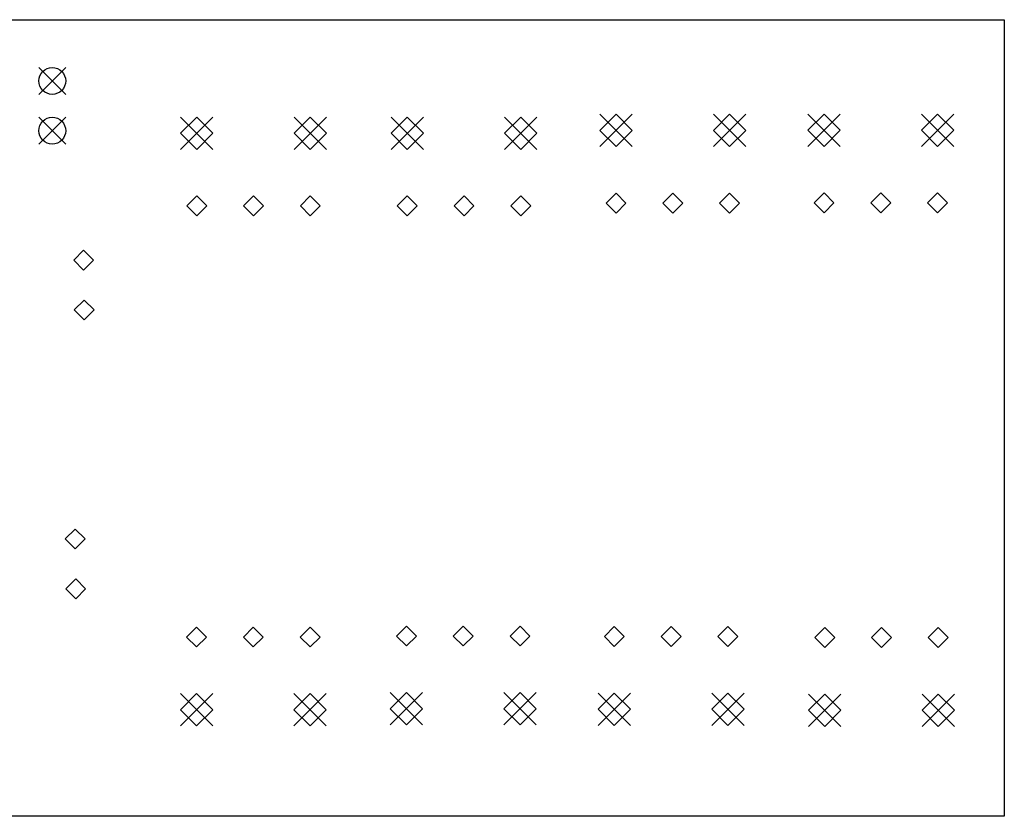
# Model space of a CAD drawing. Extents: x 148 to 340, y -211 to -100.
# Tile 7 of 7: x 241 to 340, y -180 to -100. Entities that reach past the tile are written whole.
import ezdxf

# ---------------------------------------------------------------- set-up
doc = ezdxf.new("R2010")
doc.units = 0
doc.layers.add('BLACK', color=7, linetype='CONTINUOUS')

msp = doc.modelspace()

# ---------------------------------------------------------------- linework, layer by layer
at = {"layer": 'BLACK', "linetype": 'CONTINUOUS'}
for p, q in [((150, -100), (340, -100)), ((340, -100), (340, -180)), ((243.05, -104.8), (245.75, -107.5)), ((245.75, -104.8), (243.05, -107.5)), ((299.385, -109.5), (302.635, -112.75)), ((302.635, -109.5), (299.385, -112.75)), ((301.01, -109.5), (299.385, -111.125)), ((302.635, -111.125), (301.01, -109.5)), ((310.785, -109.5), (314.035, -112.75)), ((314.035, -109.5), (310.785, -112.75)), ((312.41, -109.5), (310.785, -111.125)), ((314.035, -111.125), (312.41, -109.5)), ((320.27, -109.475), (323.52, -112.725)), ((323.52, -109.475), (320.27, -112.725)), ((321.895, -109.475), (320.27, -111.1)), ((323.52, -111.1), (321.895, -109.475)), ((331.67, -109.475), (334.92, -112.725)), ((334.92, -109.475), (331.67, -112.725)), ((333.295, -109.475), (331.67, -111.1)), ((334.92, -111.1), (333.295, -109.475)), ((243.05, -109.8), (245.75, -112.5)), ((245.75, -109.8), (243.05, -112.5)), ((257.285, -109.78), (260.535, -113.03)), ((260.535, -109.78), (257.285, -113.03)), ((258.91, -109.78), (257.285, -111.405)), ((260.535, -111.405), (258.91, -109.78)), ((268.685, -109.78), (271.935, -113.03)), ((271.935, -109.78), (268.685, -113.03)), ((270.31, -109.78), (268.685, -111.405)), ((271.935, -111.405), (270.31, -109.78)), ((278.42, -109.775), (281.67, -113.025)), ((281.67, -109.775), (278.42, -113.025)), ((280.045, -109.775), (278.42, -111.4)), ((281.67, -111.4), (280.045, -109.775)), ((289.82, -109.775), (293.07, -113.025)), ((293.07, -109.775), (289.82, -113.025)), ((291.445, -109.775), (289.82, -111.4)), ((293.07, -111.4), (291.445, -109.775)), ((257.285, -111.405), (258.91, -113.03)), ((258.91, -113.03), (260.535, -111.405)), ((268.685, -111.405), (270.31, -113.03)), ((270.31, -113.03), (271.935, -111.405)), ((278.42, -111.4), (280.045, -113.025)), ((280.045, -113.025), (281.67, -111.4)), ((289.82, -111.4), (291.445, -113.025)), ((291.445, -113.025), (293.07, -111.4)), ((299.385, -111.125), (301.01, -112.75)), ((301.01, -112.75), (302.635, -111.125)), ((310.785, -111.125), (312.41, -112.75)), ((312.41, -112.75), (314.035, -111.125)), ((320.27, -111.1), (321.895, -112.725)), ((321.895, -112.725), (323.52, -111.1)), ((331.67, -111.1), (333.295, -112.725)), ((333.295, -112.725), (334.92, -111.1)), ((301.01, -117.425), (300.01, -118.425)), ((302.01, -118.425), (301.01, -117.425)), ((306.71, -117.425), (305.71, -118.425)), ((307.71, -118.425), (306.71, -117.425)), ((312.41, -117.425), (311.41, -118.425)), ((313.41, -118.425), (312.41, -117.425)), ((321.895, -117.4), (320.895, -118.4)), ((322.895, -118.4), (321.895, -117.4)), ((327.595, -117.4), (326.595, -118.4)), ((328.595, -118.4), (327.595, -117.4)), ((333.295, -117.4), (332.295, -118.4)), ((334.295, -118.4), (333.295, -117.4)), ((258.91, -117.705), (257.91, -118.705)), ((259.91, -118.705), (258.91, -117.705)), ((264.61, -117.705), (263.61, -118.705)), ((265.61, -118.705), (264.61, -117.705)), ((270.31, -117.705), (269.31, -118.705)), ((271.31, -118.705), (270.31, -117.705)), ((280.045, -117.7), (279.045, -118.7)), ((281.045, -118.7), (280.045, -117.7)), ((285.745, -117.7), (284.745, -118.7)), ((286.745, -118.7), (285.745, -117.7)), ((291.445, -117.7), (290.445, -118.7)), ((292.445, -118.7), (291.445, -117.7)), ((300.01, -118.425), (301.01, -119.425)), ((301.01, -119.425), (302.01, -118.425)), ((305.71, -118.425), (306.71, -119.425)), ((306.71, -119.425), (307.71, -118.425)), ((311.41, -118.425), (312.41, -119.425)), ((312.41, -119.425), (313.41, -118.425)), ((320.895, -118.4), (321.895, -119.4)), ((321.895, -119.4), (322.895, -118.4)), ((326.595, -118.4), (327.595, -119.4)), ((327.595, -119.4), (328.595, -118.4)), ((332.295, -118.4), (333.295, -119.4)), ((333.295, -119.4), (334.295, -118.4)), ((257.91, -118.705), (258.91, -119.705)), ((258.91, -119.705), (259.91, -118.705)), ((263.61, -118.705), (264.61, -119.705)), ((264.61, -119.705), (265.61, -118.705)), ((269.31, -118.705), (270.31, -119.705)), ((270.31, -119.705), (271.31, -118.705)), ((279.045, -118.7), (280.045, -119.7)), ((280.045, -119.7), (281.045, -118.7)), ((284.745, -118.7), (285.745, -119.7)), ((285.745, -119.7), (286.745, -118.7)), ((290.445, -118.7), (291.445, -119.7)), ((291.445, -119.7), (292.445, -118.7)), ((247.55, -123.15), (246.55, -124.15)), ((248.55, -124.15), (247.55, -123.15)), ((246.55, -124.15), (247.55, -125.15)), ((247.55, -125.15), (248.55, -124.15)), ((247.6, -128.15), (246.6, -129.15)), ((248.6, -129.15), (247.6, -128.15)), ((246.6, -129.15), (247.6, -130.15)), ((247.6, -130.15), (248.6, -129.15)), ((246.7, -151.15), (245.7, -152.15)), ((247.7, -152.15), (246.7, -151.15)), ((245.7, -152.15), (246.7, -153.15)), ((246.7, -153.15), (247.7, -152.15)), ((246.75, -156.15), (245.75, -157.15)), ((247.75, -157.15), (246.75, -156.15)), ((245.75, -157.15), (246.75, -158.15)), ((246.75, -158.15), (247.75, -157.15)), ((258.89, -160.995), (257.89, -161.995)), ((259.89, -161.995), (258.89, -160.995)), ((264.59, -160.995), (263.59, -161.995)), ((265.59, -161.995), (264.59, -160.995)), ((270.29, -160.995), (269.29, -161.995)), ((271.29, -161.995), (270.29, -160.995)), ((279.969, -160.895), (278.969, -161.895)), ((280.969, -161.895), (279.969, -160.895)), ((285.669, -160.895), (284.669, -161.895)), ((286.669, -161.895), (285.669, -160.895)), ((291.369, -160.895), (290.369, -161.895)), ((292.369, -161.895), (291.369, -160.895)), ((300.84, -160.945), (299.84, -161.945)), ((301.84, -161.945), (300.84, -160.945)), ((306.54, -160.945), (305.54, -161.945)), ((307.54, -161.945), (306.54, -160.945)), ((312.24, -160.945), (311.24, -161.945)), ((313.24, -161.945), (312.24, -160.945)), ((321.969, -161.045), (320.969, -162.045)), ((322.969, -162.045), (321.969, -161.045)), ((327.669, -161.045), (326.669, -162.045)), ((328.669, -162.045), (327.669, -161.045)), ((333.369, -161.045), (332.369, -162.045)), ((334.369, -162.045), (333.369, -161.045)), ((257.89, -161.995), (258.89, -162.995)), ((258.89, -162.995), (259.89, -161.995)), ((263.59, -161.995), (264.59, -162.995)), ((264.59, -162.995), (265.59, -161.995)), ((269.29, -161.995), (270.29, -162.995)), ((270.29, -162.995), (271.29, -161.995)), ((278.969, -161.895), (279.969, -162.895)), ((279.969, -162.895), (280.969, -161.895)), ((284.669, -161.895), (285.669, -162.895)), ((285.669, -162.895), (286.669, -161.895)), ((290.369, -161.895), (291.369, -162.895)), ((291.369, -162.895), (292.369, -161.895)), ((299.84, -161.945), (300.84, -162.945)), ((300.84, -162.945), (301.84, -161.945)), ((305.54, -161.945), (306.54, -162.945)), ((306.54, -162.945), (307.54, -161.945)), ((311.24, -161.945), (312.24, -162.945)), ((312.24, -162.945), (313.24, -161.945)), ((320.969, -162.045), (321.969, -163.045)), ((321.969, -163.045), (322.969, -162.045)), ((326.669, -162.045), (327.669, -163.045)), ((327.669, -163.045), (328.669, -162.045)), ((332.369, -162.045), (333.369, -163.045)), ((333.369, -163.045), (334.369, -162.045)), ((257.265, -167.67), (260.515, -170.92)), ((260.515, -167.67), (257.265, -170.92)), ((258.89, -167.67), (257.265, -169.295)), ((260.515, -169.295), (258.89, -167.67)), ((268.665, -167.67), (271.915, -170.92)), ((271.915, -167.67), (268.665, -170.92)), ((270.29, -167.67), (268.665, -169.295)), ((271.915, -169.295), (270.29, -167.67)), ((278.344, -167.57), (281.594, -170.82)), ((281.594, -167.57), (278.344, -170.82)), ((279.969, -167.57), (278.344, -169.195)), ((281.594, -169.195), (279.969, -167.57)), ((289.744, -167.57), (292.994, -170.82)), ((292.994, -167.57), (289.744, -170.82)), ((291.369, -167.57), (289.744, -169.195)), ((292.994, -169.195), (291.369, -167.57)), ((299.215, -167.62), (302.465, -170.87)), ((302.465, -167.62), (299.215, -170.87)), ((300.84, -167.62), (299.215, -169.245)), ((302.465, -169.245), (300.84, -167.62)), ((310.615, -167.62), (313.865, -170.87)), ((313.865, -167.62), (310.615, -170.87)), ((312.24, -167.62), (310.615, -169.245)), ((313.865, -169.245), (312.24, -167.62)), ((320.344, -167.72), (323.594, -170.97)), ((323.594, -167.72), (320.344, -170.97)), ((321.969, -167.72), (320.344, -169.345)), ((323.594, -169.345), (321.969, -167.72)), ((331.744, -167.72), (334.994, -170.97)), ((334.994, -167.72), (331.744, -170.97)), ((333.369, -167.72), (331.744, -169.345)), ((334.994, -169.345), (333.369, -167.72)), ((257.265, -169.295), (258.89, -170.92)), ((258.89, -170.92), (260.515, -169.295)), ((268.665, -169.295), (270.29, -170.92)), ((270.29, -170.92), (271.915, -169.295)), ((278.344, -169.195), (279.969, -170.82)), ((279.969, -170.82), (281.594, -169.195)), ((289.744, -169.195), (291.369, -170.82)), ((291.369, -170.82), (292.994, -169.195)), ((299.215, -169.245), (300.84, -170.87)), ((300.84, -170.87), (302.465, -169.245)), ((310.615, -169.245), (312.24, -170.87)), ((312.24, -170.87), (313.865, -169.245)), ((320.344, -169.345), (321.969, -170.97)), ((321.969, -170.97), (323.594, -169.345)), ((331.744, -169.345), (333.369, -170.97)), ((333.369, -170.97), (334.994, -169.345)), ((340, -180), (150, -180))]:
    msp.add_line(p, q, dxfattribs=at)
at = {"layer": 'BLACK'}
for centre in [(244.4, -106.15), (244.4, -111.15)]:
    msp.add_circle(centre, 1.35, dxfattribs=at)

doc.saveas('drawing.dxf')
